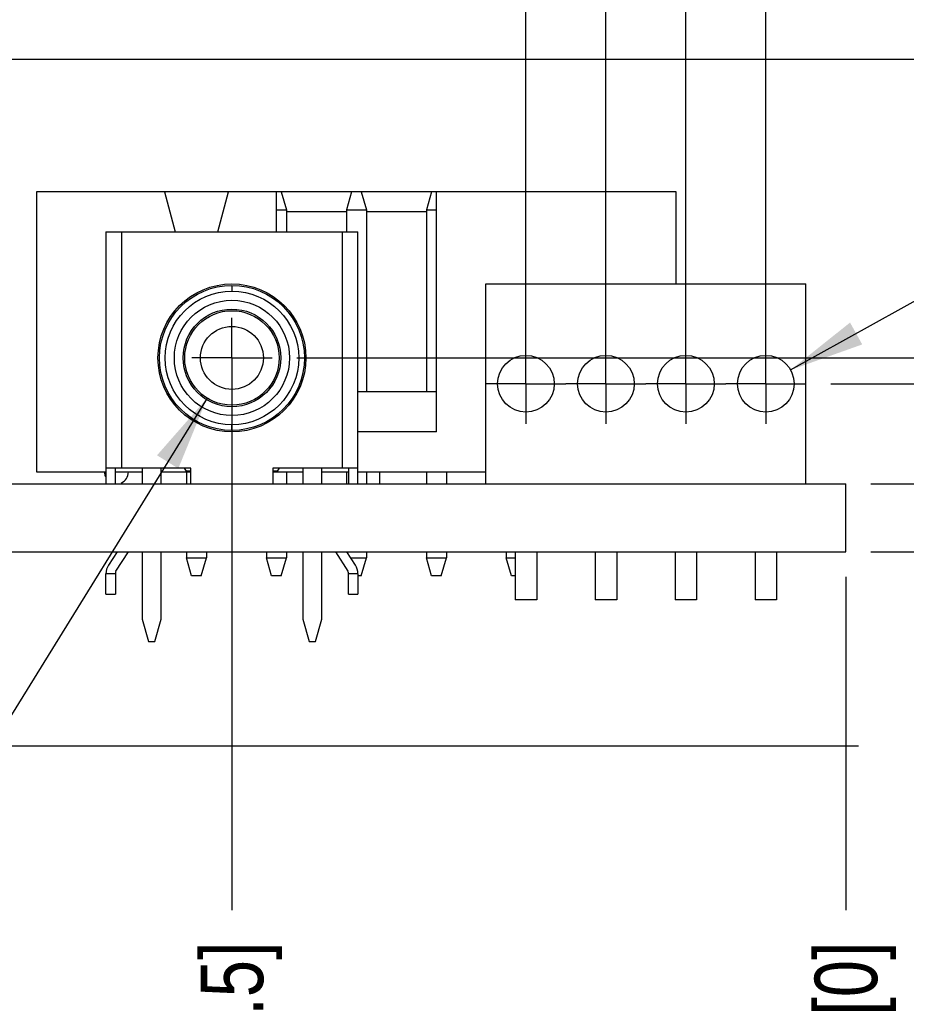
# Model space of a CAD drawing. Header units: inches. Extents: x 0 to 34, y 0 to 22.
# Tile 13 of 26: x 21.2 to 23.4, y 2.4 to 4.9. Entities that reach past the tile are written whole.
import ezdxf

# ---------------------------------------------------------------- set-up
doc = ezdxf.new("R2010")
doc.units = ezdxf.units.IN
doc.header["$LTSCALE"] = 1.87
doc.header["$MEASUREMENT"] = 0
doc.linetypes.add('CENTER', pattern=[0.6, 0.375, -0.075, 0.075, -0.075])
doc.layers.get('0').update_dxf_attribs({"linetype": 'CONTINUOUS'})
for name, color, linetype in [('02___PRT_ALL_AXES', 7, 'CONTINUOUS'), ('DETAIL', 7, 'CONTINUOUS'), ('DIMENSIONS', 7, 'CONTINUOUS')]:
    doc.layers.add(name, color=color, linetype=linetype)
doc.styles.get("Standard").update_dxf_attribs({"font": 'txt', "width": 0.8})
doc.styles.add('TEXTSTYLE_1', font='gdt', dxfattribs={"width": 0.8})
doc.dimstyles.new('DIMSTYLE_2', dxfattribs={"dimtxt": 0.15625, "dimasz": 0.1875, "dimexe": 0.125, "dimexo": 0.0625, "dimgap": 0.09, "dimtad": 0, "dimtih": 1, "dimtoh": 1, "dimdec": 3, "dimlfac": 0.5, "dimzin": 4, "dimdsep": 46, "dimtxsty": 'STANDARD', "dimblk": '_FILLED', "dimblk1": '_FILLED', "dimblk2": '_FILLED', "dimcen": 0.09, "dimadec": 0, "dimazin": 0, "dimtfac": 1, "dimtdec": 3, "dimtofl": 0, "dimtmove": 0, "dimatfit": 3, "dimldrblk": '_FILLED', "dimfxl": 1, "dimtolj": 1, "dimtzin": 4, "dimarcsym": 0})
doc.dimstyles.new('DIMSTYLE_3', dxfattribs={"dimtxt": 0.15625, "dimasz": 0.1875, "dimexe": 0.125, "dimexo": 0.0625, "dimgap": 0.09, "dimtad": 0, "dimtih": 1, "dimtoh": 1, "dimdec": 3, "dimlfac": 0.5, "dimzin": 4, "dimdsep": 46, "dimtxsty": 'STANDARD', "dimblk": '_FILLED', "dimblk1": '_FILLED', "dimblk2": '_FILLED', "dimcen": 0.09, "dimadec": 0, "dimazin": 0, "dimtfac": 1, "dimtdec": 3, "dimtmove": 0, "dimatfit": 2, "dimldrblk": '_FILLED', "dimfxl": 1, "dimtolj": 1, "dimtzin": 4, "dimarcsym": 0})

# ---------------------------------------------------------------- blocks, each defined once
blk = doc.blocks.new('*D34')
at = {"layer": 'DIMENSIONS', "color": 2, "linetype": 'CONTINUOUS'}
blk.add_line((23.3334, 3.7336), (23.9428, 3.7336), dxfattribs=at)
at = {"layer": 'DIMENSIONS', "color": 2, "linetype": 'CONTINUOUS', "insert": (24.0209, 3.8118), "char_height": 0.15625, "width": 1.40625, "attachment_point": 1, "line_spacing_factor": 0.9}
blk.add_mtext('.085{\\Ftxt.shx;\\W1.000000;\\H0.156250; }[2.16]', dxfattribs=at)
blk = doc.blocks.new('_FILLED')
at = {"color": 0, "linetype": 'BYBLOCK'}
blk.add_solid([(0, 0), (-1, 0.167), (-1, -0.167)], dxfattribs=at)
blk = doc.blocks.new('*D35')
at = {"layer": 'DIMENSIONS', "color": 2, "linetype": 'CONTINUOUS'}
blk.add_line((23.3334, 3.5636), (23.9428, 3.5636), dxfattribs=at)
at = {"layer": 'DIMENSIONS', "color": 2, "linetype": 'CONTINUOUS', "insert": (24.0209, 3.6418), "char_height": 0.15625, "width": 1.03125, "attachment_point": 1, "line_spacing_factor": 0.9}
blk.add_mtext('.000{\\Ftxt.shx;\\W1.000000;\\H0.156250; }[0]', dxfattribs=at)
blk = doc.blocks.new('*D36')
at = {"layer": 'DIMENSIONS', "color": 2, "linetype": 'CONTINUOUS'}
blk.add_line((23.2333, 3.984), (23.9428, 3.984), dxfattribs=at)
at = {"layer": 'DIMENSIONS', "color": 2, "linetype": 'CONTINUOUS', "insert": (24.0209, 4.0622), "char_height": 0.15625, "width": 1.40625, "attachment_point": 1, "line_spacing_factor": 0.9}
blk.add_mtext('.210{\\Ftxt.shx;\\W1.000000;\\H0.156250; }[5.34]', dxfattribs=at)
blk = doc.blocks.new('*D37')
at = {"layer": 'DIMENSIONS', "color": 2, "linetype": 'CONTINUOUS'}
for p, q in [((23.6291, 4.0486), (23.7909, 4.2168)), ((23.7909, 4.2168), (23.9428, 4.2168)), ((21.8981, 4.0486), (23.6291, 4.0486))]:
    blk.add_line(p, q, dxfattribs=at)
at = {"layer": 'DIMENSIONS', "color": 2, "linetype": 'CONTINUOUS', "insert": (24.0209, 4.2949), "char_height": 0.15625, "width": 1.40625, "attachment_point": 1, "line_spacing_factor": 0.9}
blk.add_mtext('.242{\\Ftxt.shx;\\W1.000000;\\H0.156250; }[6.16]', dxfattribs=at)
blk = doc.blocks.new('*D38')
at = {"layer": 'DIMENSIONS', "color": 2, "linetype": 'CONTINUOUS'}
blk.add_line((20.6331, 4.7951), (23.9428, 4.7951), dxfattribs=at)
at = {"layer": 'DIMENSIONS', "color": 2, "linetype": 'CONTINUOUS', "insert": (24.0209, 4.8732), "char_height": 0.15625, "width": 1.53125, "attachment_point": 1, "line_spacing_factor": 0.9}
blk.add_mtext('.616{\\Ftxt.shx;\\W1.000000;\\H0.156250; }[15.64]', dxfattribs=at)
blk = doc.blocks.new('*D39')
at = {"layer": 'DIMENSIONS', "color": 2, "linetype": 'CONTINUOUS'}
for p, q in [((23.1326, 4.0185), (24.0209, 4.5125)), ((24.0209, 4.5125), (24.1928, 4.5125))]:
    blk.add_line(p, q, dxfattribs=at)
at = {"layer": 'DIMENSIONS', "color": 2, "linetype": 'CONTINUOUS', "xscale": 0.1875, "yscale": 0.1875, "zscale": 0.1875, "rotation": 209.0759337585}
blk.add_blockref('_FILLED', (23.1326, 4.0185), dxfattribs=at)
at = {"layer": 'DIMENSIONS', "color": 2, "linetype": 'CONTINUOUS', "insert": (24.2709, 4.5906), "char_height": 0.15625, "width": 1.864583, "attachment_point": 1, "line_spacing_factor": 0.9}
blk.add_mtext('4X \\Fgdt;{\\Fgdt;n}\\Ftxt;.071{\\Ftxt.shx;\\W1.000000;\\H0.156250; }[1.8]', dxfattribs=at)
blk = doc.blocks.new('*D45')
at = {"layer": 'DIMENSIONS', "color": 2, "linetype": 'CONTINUOUS'}
for p, q in [((21.6733, 3.9481), (20.8333, 2.5899)), ((20.8333, 2.5899), (20.6614, 2.5899))]:
    blk.add_line(p, q, dxfattribs=at)
at = {"layer": 'DIMENSIONS', "color": 2, "linetype": 'CONTINUOUS', "xscale": 0.1875, "yscale": 0.1875, "zscale": 0.1875, "rotation": 58.2647963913}
blk.add_blockref('_FILLED', (21.6733, 3.9481), dxfattribs=at)
at = {"layer": 'DIMENSIONS', "color": 2, "linetype": 'CONTINUOUS', "insert": (20.5833, 2.6681), "char_height": 0.15625, "width": 1.239583, "attachment_point": 3, "line_spacing_factor": 0.9, "style": 'TEXTSTYLE_1'}
blk.add_mtext('{\\Fgdt;n}\\Ftxt;.118{\\Ftxt.shx;\\W1.000000;\\H0.156250; }[3]', dxfattribs=at)
blk = doc.blocks.new('*D46')
at = {"layer": 'DIMENSIONS', "color": 2, "linetype": 'CONTINUOUS'}
blk.add_line((21.7354, 3.9861), (21.7354, 2.6681), dxfattribs=at)
at = {"layer": 'DIMENSIONS', "color": 2, "linetype": 'CONTINUOUS', "insert": (21.6573, 2.5899), "char_height": 0.15625, "width": 1.40625, "attachment_point": 3, "rotation": 90, "line_spacing_factor": 0.9}
blk.add_mtext('.768{\\Ftxt.shx;\\W1.000000;\\H0.156250; }[19.5]', dxfattribs=at)
blk = doc.blocks.new('*D47')
at = {"layer": 'DIMENSIONS', "color": 2, "linetype": 'CONTINUOUS'}
blk.add_line((23.2709, 3.5011), (23.2709, 2.6681), dxfattribs=at)
at = {"layer": 'DIMENSIONS', "color": 2, "linetype": 'CONTINUOUS', "insert": (23.1928, 2.5899), "char_height": 0.15625, "width": 1.03125, "attachment_point": 3, "rotation": 90, "line_spacing_factor": 0.9}
blk.add_mtext('.000{\\Ftxt.shx;\\W1.000000;\\H0.156250; }[0]', dxfattribs=at)
blk = doc.blocks.new('*D48')
at = {"layer": 'DIMENSIONS', "color": 2, "linetype": 'CONTINUOUS'}
blk.add_line((17.2217, 3.9991), (17.2217, 2.6825), dxfattribs=at)
at = {"layer": 'DIMENSIONS', "color": 2, "linetype": 'CONTINUOUS', "insert": (17.1436, 2.6043), "char_height": 0.15625, "width": 1.65625, "attachment_point": 3, "rotation": 90, "line_spacing_factor": 0.9}
blk.add_mtext('3.025{\\Ftxt.shx;\\W1.000000;\\H0.156250; }[76.82]', dxfattribs=at)
blk = doc.blocks.new('*D49')
at = {"layer": 'DIMENSIONS', "color": 2, "linetype": 'CONTINUOUS'}
blk.add_line((23.0706, 4.0465), (23.0706, 5.3478), dxfattribs=at)
at = {"layer": 'DIMENSIONS', "color": 2, "linetype": 'CONTINUOUS', "insert": (22.9925, 5.4259), "char_height": 0.15625, "width": 1.40625, "attachment_point": 1, "rotation": 90, "line_spacing_factor": 0.9}
blk.add_mtext('.100{\\Ftxt.shx;\\W1.000000;\\H0.156250; }[2.54]', dxfattribs=at)
blk = doc.blocks.new('*D50')
at = {"layer": 'DIMENSIONS', "color": 2, "linetype": 'CONTINUOUS'}
blk.add_line((22.8706, 4.0465), (22.8706, 5.3478), dxfattribs=at)
at = {"layer": 'DIMENSIONS', "color": 2, "linetype": 'CONTINUOUS', "insert": (22.7925, 5.4259), "char_height": 0.15625, "width": 1.40625, "attachment_point": 1, "rotation": 90, "line_spacing_factor": 0.9}
blk.add_mtext('.200{\\Ftxt.shx;\\W1.000000;\\H0.156250; }[5.08]', dxfattribs=at)
blk = doc.blocks.new('*D51')
at = {"layer": 'DIMENSIONS', "color": 2, "linetype": 'CONTINUOUS'}
blk.add_line((22.6706, 4.0465), (22.6706, 5.3478), dxfattribs=at)
at = {"layer": 'DIMENSIONS', "color": 2, "linetype": 'CONTINUOUS', "insert": (22.5925, 5.4259), "char_height": 0.15625, "width": 1.40625, "attachment_point": 1, "rotation": 90, "line_spacing_factor": 0.9}
blk.add_mtext('.300{\\Ftxt.shx;\\W1.000000;\\H0.156250; }[7.62]', dxfattribs=at)
blk = doc.blocks.new('*D52')
at = {"layer": 'DIMENSIONS', "color": 2, "linetype": 'CONTINUOUS'}
blk.add_line((22.4706, 4.0465), (22.4706, 5.3478), dxfattribs=at)
at = {"layer": 'DIMENSIONS', "color": 2, "linetype": 'CONTINUOUS', "insert": (22.3925, 5.4259), "char_height": 0.15625, "width": 1.53125, "attachment_point": 1, "rotation": 90, "line_spacing_factor": 0.9}
blk.add_mtext('.400{\\Ftxt.shx;\\W1.000000;\\H0.156250; }[10.16]', dxfattribs=at)
blk = doc.blocks.new('*D53')
at = {"layer": 'DIMENSIONS', "color": 2, "linetype": 'CONTINUOUS'}
blk.add_line((20.5943, 4.83), (20.5943, 5.3478), dxfattribs=at)
at = {"layer": 'DIMENSIONS', "color": 2, "linetype": 'CONTINUOUS', "insert": (20.5161, 5.4259), "char_height": 0.15625, "width": 1.65625, "attachment_point": 1, "rotation": 90, "line_spacing_factor": 0.9}
blk.add_mtext('1.338{\\Ftxt.shx;\\W1.000000;\\H0.156250; }[33.99]', dxfattribs=at)
blk = doc.blocks.new('*D54')
at = {"layer": 'DIMENSIONS', "color": 2, "linetype": 'CONTINUOUS'}
blk.add_line((19.3549, 4.83), (19.3549, 5.3478), dxfattribs=at)
at = {"layer": 'DIMENSIONS', "color": 2, "linetype": 'CONTINUOUS', "insert": (19.2768, 5.4259), "char_height": 0.15625, "width": 1.65625, "attachment_point": 1, "rotation": 90, "line_spacing_factor": 0.9}
blk.add_mtext('1.958{\\Ftxt.shx;\\W1.000000;\\H0.156250; }[49.73]', dxfattribs=at)
blk = doc.blocks.new('*D55')
at = {"layer": 'DIMENSIONS', "color": 2, "linetype": 'CONTINUOUS'}
blk.add_line((18.7419, 4.2686), (18.7419, 5.3478), dxfattribs=at)
at = {"layer": 'DIMENSIONS', "color": 2, "linetype": 'CONTINUOUS', "insert": (18.6638, 5.4259), "char_height": 0.15625, "width": 1.65625, "attachment_point": 1, "rotation": 90, "line_spacing_factor": 0.9}
blk.add_mtext('2.265{\\Ftxt.shx;\\W1.000000;\\H0.156250; }[57.52]', dxfattribs=at)
blk = doc.blocks.new('*D56')
at = {"layer": 'DIMENSIONS', "color": 2, "linetype": 'CONTINUOUS'}
blk.add_line((17.7576, 4.2686), (17.7576, 5.3478), dxfattribs=at)
at = {"layer": 'DIMENSIONS', "color": 2, "linetype": 'CONTINUOUS', "insert": (17.6795, 5.4259), "char_height": 0.15625, "width": 1.65625, "attachment_point": 1, "rotation": 90, "line_spacing_factor": 0.9}
blk.add_mtext('2.757{\\Ftxt.shx;\\W1.000000;\\H0.156250; }[70.02]', dxfattribs=at)
blk = doc.blocks.new('*D57')
at = {"layer": 'DIMENSIONS', "color": 2, "linetype": 'CONTINUOUS'}
blk.add_line((16.1992, 4.5599), (16.1992, 5.3478), dxfattribs=at)
at = {"layer": 'DIMENSIONS', "color": 2, "linetype": 'CONTINUOUS', "insert": (16.1211, 5.4259), "char_height": 0.15625, "width": 1.65625, "attachment_point": 1, "rotation": 90, "line_spacing_factor": 0.9}
blk.add_mtext('3.536{\\Ftxt.shx;\\W1.000000;\\H0.156250; }[89.81]', dxfattribs=at)
blk = doc.blocks.new('*D58')
at = {"layer": 'DIMENSIONS', "color": 2, "linetype": 'CONTINUOUS'}
blk.add_line((15.774, 4.5599), (15.774, 5.3478), dxfattribs=at)
at = {"layer": 'DIMENSIONS', "color": 2, "linetype": 'CONTINUOUS', "insert": (15.6959, 5.4259), "char_height": 0.15625, "width": 1.65625, "attachment_point": 1, "rotation": 90, "line_spacing_factor": 0.9}
blk.add_mtext('3.748{\\Ftxt.shx;\\W1.000000;\\H0.156250; }[95.21]', dxfattribs=at)
blk = doc.blocks.new('*D59')
at = {"layer": 'DIMENSIONS', "color": 2, "linetype": 'CONTINUOUS'}
blk.add_line((15.3167, 3.993), (15.3167, 5.3478), dxfattribs=at)
at = {"layer": 'DIMENSIONS', "color": 2, "linetype": 'CONTINUOUS', "insert": (15.2386, 5.4259), "char_height": 0.15625, "width": 1.78125, "attachment_point": 1, "rotation": 90, "line_spacing_factor": 0.9}
blk.add_mtext('3.977{\\Ftxt.shx;\\W1.000000;\\H0.156250; }[101.02]', dxfattribs=at)
blk = doc.blocks.new('*D60')
at = {"layer": 'DIMENSIONS', "color": 2, "linetype": 'CONTINUOUS'}
blk.add_line((13.1317, 3.993), (13.1317, 5.3478), dxfattribs=at)
at = {"layer": 'DIMENSIONS', "color": 2, "linetype": 'CONTINUOUS', "insert": (13.0536, 5.4259), "char_height": 0.15625, "width": 1.78125, "attachment_point": 1, "rotation": 90, "line_spacing_factor": 0.9}
blk.add_mtext('5.070{\\Ftxt.shx;\\W1.000000;\\H0.156250; }[128.77]', dxfattribs=at)

msp = doc.modelspace()

# ---------------------------------------------------------------- linework, layer by layer
at = {"color": 7, "linetype": 'CONTINUOUS'}
for p, q in [((22.8466, 4.4636), (21.2466, 4.4636)), ((21.2466, 4.4636), (21.2466, 3.7636)), ((21.5666, 4.4636), (21.5933, 4.3636)), ((21.6999, 4.3636), (21.7266, 4.4636)), ((21.8466, 4.3636), (21.8466, 4.4636)), ((21.8586, 4.4636), (21.8716, 4.4186)), ((22.0346, 4.4636), (22.0216, 4.4186)), ((22.0586, 4.4636), (22.0716, 4.4186)), ((22.2346, 4.4636), (22.2216, 4.4186)), ((22.2466, 3.8636), (22.2466, 4.4636)), ((22.8466, 4.2336), (22.8466, 4.4636)), ((21.8466, 4.4186), (21.8716, 4.4186)), ((21.8716, 4.4186), (21.8716, 4.3636)), ((22.0216, 4.4136), (21.8716, 4.4136)), ((22.0216, 4.4186), (22.0716, 4.4186)), ((22.0216, 4.4186), (22.0216, 4.3636)), ((22.0716, 4.4186), (22.0716, 3.9636)), ((22.2216, 4.4136), (22.0716, 4.4136)), ((22.2216, 4.4186), (22.2466, 4.4186)), ((22.2216, 4.4186), (22.2216, 3.9636)), ((21.4204, 4.3636), (22.0503, 4.3636)), ((21.4204, 4.3636), (21.4204, 3.7336)), ((21.4598, 3.773), (21.4598, 4.3636)), ((22.011, 4.3636), (22.011, 3.773)), ((22.0503, 3.7336), (22.0503, 4.3636)), ((22.3706, 4.2336), (23.1706, 4.2336)), ((22.3706, 3.7336), (22.3706, 4.2336)), ((23.1706, 3.7336), (23.1706, 4.2336)), ((21.7354, 4.2299), (21.7354, 4.2156)), ((22.2466, 3.9636), (22.0503, 3.9636)), ((21.7354, 3.8673), (21.7354, 3.8816)), ((22.2466, 3.8636), (22.0503, 3.8636)), ((21.633, 3.773), (21.4204, 3.773)), ((21.444, 3.7336), (21.444, 3.773)), ((21.511, 3.773), (21.511, 3.7336)), ((21.5582, 3.7336), (21.5582, 3.773)), ((21.6161, 3.773), (21.6212, 3.7651)), ((21.633, 3.7336), (21.633, 3.773)), ((22.0503, 3.773), (21.8377, 3.773)), ((21.8377, 3.773), (21.8377, 3.7336)), ((21.8496, 3.7651), (21.8546, 3.773)), ((21.9125, 3.773), (21.9125, 3.7336)), ((21.9598, 3.7336), (21.9598, 3.773)), ((22.0267, 3.773), (22.0267, 3.7336)), ((21.2466, 3.7636), (21.4204, 3.7636)), ((21.444, 3.7636), (21.511, 3.7636)), ((21.5582, 3.7636), (21.633, 3.7636)), ((21.633, 3.7651), (21.6212, 3.7651)), ((21.6216, 3.7636), (21.6216, 3.7336)), ((21.8496, 3.7651), (21.8377, 3.7651)), ((21.8377, 3.7636), (21.9125, 3.7636)), ((21.8716, 3.7636), (21.8716, 3.7336)), ((21.9598, 3.7636), (22.0267, 3.7636)), ((22.0216, 3.7636), (22.0216, 3.7336)), ((22.0503, 3.7636), (22.3706, 3.7636)), ((22.0716, 3.7636), (22.0716, 3.7336)), ((22.105, 3.7336), (22.105, 3.7636)), ((22.2216, 3.7636), (22.2216, 3.7336)), ((22.2716, 3.7636), (22.2716, 3.7336)), ((20.5195, 3.7336), (23.2709, 3.7336)), ((23.2709, 3.5636), (23.2709, 3.7336)), ((11.1709, 3.5636), (23.2709, 3.5636)), ((21.4484, 3.5636), (21.4268, 3.5304)), ((21.4453, 3.5156), (21.4766, 3.5636)), ((21.511, 3.5636), (21.511, 3.3951)), ((21.5582, 3.3951), (21.5582, 3.5636)), ((21.6216, 3.5636), (21.6216, 3.5486)), ((21.6216, 3.5486), (21.6716, 3.5486)), ((21.6346, 3.5036), (21.6216, 3.5486)), ((21.6586, 3.5036), (21.6716, 3.5486)), ((21.6716, 3.5636), (21.6716, 3.5486)), ((21.8216, 3.5636), (21.8216, 3.5486)), ((21.8216, 3.5486), (21.8716, 3.5486)), ((21.8346, 3.5036), (21.8216, 3.5486)), ((21.8586, 3.5036), (21.8716, 3.5486)), ((21.8716, 3.5636), (21.8716, 3.5486)), ((21.9125, 3.5636), (21.9125, 3.3951)), ((21.9598, 3.3951), (21.9598, 3.5636)), ((21.9942, 3.5636), (22.0254, 3.5156)), ((22.044, 3.5304), (22.0224, 3.5636)), ((22.0321, 3.5486), (22.0716, 3.5486)), ((22.0586, 3.5036), (22.0716, 3.5486)), ((22.0716, 3.5636), (22.0716, 3.5486)), ((22.2216, 3.5636), (22.2216, 3.5486)), ((22.2216, 3.5486), (22.2716, 3.5486)), ((22.2346, 3.5036), (22.2216, 3.5486)), ((22.2586, 3.5036), (22.2716, 3.5486)), ((22.2716, 3.5636), (22.2716, 3.5486)), ((22.4216, 3.5636), (22.4216, 3.5486)), ((22.4216, 3.5486), (22.4436, 3.5486)), ((22.4346, 3.5036), (22.4216, 3.5486)), ((22.4436, 3.5636), (22.4436, 3.4439)), ((22.4976, 3.5636), (22.4976, 3.4439)), ((22.6436, 3.5636), (22.6436, 3.4439)), ((22.6976, 3.5636), (22.6976, 3.4439)), ((22.8436, 3.5636), (22.8436, 3.4439)), ((22.8976, 3.5636), (22.8976, 3.4439)), ((23.0436, 3.5636), (23.0436, 3.4439)), ((23.0976, 3.5636), (23.0976, 3.4439)), ((21.444, 3.5089), (21.4204, 3.5089)), ((21.4204, 3.458), (21.4204, 3.5089)), ((21.444, 3.5113), (21.444, 3.458)), ((21.6586, 3.5036), (21.6346, 3.5036)), ((21.8586, 3.5036), (21.8346, 3.5036)), ((22.0267, 3.458), (22.0267, 3.5113)), ((22.0503, 3.5089), (22.0267, 3.5089)), ((22.0503, 3.5089), (22.0503, 3.458)), ((22.0586, 3.5036), (22.0503, 3.5036)), ((22.2586, 3.5036), (22.2346, 3.5036)), ((22.4436, 3.5036), (22.4346, 3.5036)), ((21.4204, 3.458), (21.444, 3.458)), ((22.0267, 3.458), (22.0503, 3.458)), ((22.4976, 3.4439), (22.4436, 3.4439)), ((22.6976, 3.4439), (22.6436, 3.4439)), ((22.8976, 3.4439), (22.8436, 3.4439)), ((23.0976, 3.4439), (23.0436, 3.4439)), ((21.511, 3.3951), (21.5267, 3.3399)), ((21.5425, 3.3399), (21.5582, 3.3951)), ((21.9125, 3.3951), (21.9283, 3.3399)), ((21.944, 3.3399), (21.9598, 3.3951)), ((21.5267, 3.3399), (21.5425, 3.3399)), ((21.9283, 3.3399), (21.944, 3.3399))]:
    msp.add_line(p, q, dxfattribs=at)
for centre, radius in [((21.7354, 4.0486), 0.185), ((21.7354, 4.0486), 0.1813), ((21.7354, 4.0486), 0.167), ((21.7354, 4.0486), 0.144), ((21.7354, 4.0486), 0.122), ((21.7354, 4.0486), 0.1181), ((21.7354, 4.0486), 0.0787), ((22.4706, 3.984), 0.071), ((22.6706, 3.984), 0.071), ((22.8706, 3.984), 0.071), ((23.0706, 3.984), 0.071)]:
    msp.add_circle(centre, radius, dxfattribs=at)
for centre, radius, start, end in [((21.4466, 3.7636), 0.03, 180, 202.5), ((21.4466, 3.7636), 0.03, 292.5, 360), ((21.4598, 3.5089), 0.0394, 146.9733, 180), ((22.011, 3.5089), 0.0394, 0, 33.0267), ((21.4519, 3.5113), 0.00787, 146.9733, 180), ((22.0188, 3.5113), 0.00787, 0, 33.0267)]:
    msp.add_arc(centre, radius, start, end, dxfattribs=at)
at = {"layer": '02___PRT_ALL_AXES', "color": 7, "linetype": 'CENTER'}
for p, q in [((21.7354, 4.0486), (21.7354, 4.1488)), ((22.4706, 3.984), (22.4706, 4.0842)), ((22.6706, 3.984), (22.6706, 4.0842)), ((22.8706, 3.984), (22.8706, 4.0842)), ((23.0706, 3.984), (23.0706, 4.0842)), ((21.7354, 4.0486), (21.6352, 4.0486)), ((21.7354, 4.0486), (21.8356, 4.0486)), ((21.7354, 4.0486), (21.7354, 3.9484)), ((22.4706, 3.984), (22.3704, 3.984)), ((22.4706, 3.984), (22.5708, 3.984)), ((22.4706, 3.984), (22.4706, 3.8838)), ((22.6706, 3.984), (22.5704, 3.984)), ((22.6706, 3.984), (22.7708, 3.984)), ((22.6706, 3.984), (22.6706, 3.8838)), ((22.8706, 3.984), (22.7704, 3.984)), ((22.8706, 3.984), (22.9708, 3.984)), ((22.8706, 3.984), (22.8706, 3.8838)), ((23.0706, 3.984), (22.9704, 3.984)), ((23.0706, 3.984), (23.1708, 3.984)), ((23.0706, 3.984), (23.0706, 3.8838))]:
    msp.add_line(p, q, dxfattribs=at)
at = {"layer": 'DETAIL', "color": 8}
msp.add_line((11.2026, 3.0787), (23.3027, 3.0787), dxfattribs=at)

# ---------------------------------------------------------------- dimensions: what is measured, and where the dimension line sits
at = {"layer": 'DIMENSIONS', "color": 2, "linetype": 'CONTINUOUS'}
for feature_location, offset, dtype, origin, picture, middle in [((13.1317, 3.993), (0, 1.3548), 1, (23.2709, 3.9069), '*D60', (13.1317, 6.3165)), ((15.3167, 3.993), (0, 1.3548), 1, (23.2709, 3.9305), '*D59', (15.3167, 6.3165)), ((15.774, 4.5599), (0, 0.7879), 1, (23.2709, 4.4974), '*D58', (15.774, 6.254)), ((16.1992, 4.5599), (0, 0.7879), 1, (23.2709, 4.4974), '*D57', (16.1992, 6.254)), ((17.7576, 4.2686), (0, 1.0792), 1, (23.2709, 4.2061), '*D56', (17.7576, 6.254)), ((18.74188, 4.26858), (0, 1.07921), 1, (23.27091, 4.20608), '*D55', (18.74188, 6.25404)), ((19.3549, 4.83), (0, 0.5178), 1, (23.2709, 4.7675), '*D54', (19.3549, 6.254)), ((20.5943, 4.83), (0, 0.5178), 1, (23.2709, 4.7675), '*D53', (20.5943, 6.254)), ((22.4706, 4.0465), (0, 1.3013), 1, (23.2709, 3.984), '*D52', (22.4706, 6.1915)), ((22.6706, 4.0465), (0, 1.3013), 1, (23.2709, 3.984), '*D51', (22.6706, 6.129)), ((22.8706, 4.0465), (0, 1.3013), 1, (23.2709, 3.984), '*D50', (22.8706, 6.129)), ((23.0706, 4.0465), (0, 1.3013), 1, (23.2709, 3.984), '*D49', (23.0706, 6.129)), ((20.6331, 4.7951), (3.3096, 0), 0, (20.5706, 3.5636), '*D38', (24.7865, 4.7951)), ((21.89808, 4.0486), (2.0447, 0.16822), 0, (21.83558, 3.56364), '*D37', (24.72403, 4.21682)), ((17.2217, 3.9991), (0, -1.3166), 1, (23.2709, 4.0616), '*D48', (17.2217, 1.7762)), ((23.2333, 3.984), (0.7095, 0), 0, (23.1708, 3.5636), '*D36', (24.724, 3.984)), ((21.7354, 3.9861), (0, -1.318), 1, (23.2709, 3.5636), '*D46', (21.7354, 1.8868)), ((23.3334, 3.7336), (0.6094, 0), 0, (23.2709, 3.5636), '*D34', (24.724, 3.7336)), ((23.3334064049, 3.5636364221), (0.609375, 0), 0, (23.2709064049, 3.5636364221), '*D35', (24.5365314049, 3.5636364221)), ((23.2709064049, 3.5011364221), (0, -0.8330757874), 1, (23.2709064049, 3.5636364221), '*D47', (23.2709064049, 2.0743106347))]:
    dim = msp.add_ordinate_dim(feature_location=feature_location, offset=offset, dtype=dtype, origin=origin, dimstyle='DIMSTYLE_2', override={"dimtad": 1, "dimtih": 0, "dimtoh": 0}, dxfattribs=at)
    dim.commit()
    dim.dimension.update_dxf_attribs({"geometry": picture, "text_midpoint": middle})
for p1, p2, text, picture, middle in [((23.1326, 4.0185), (23.0085, 3.9495), '4X %%c<>', '*D39', (25.2032, 4.5125)), ((21.6733, 3.9481), (21.7975, 4.149), '%%c<>', '*D45', (19.9635, 2.5899))]:
    dim = msp.add_diameter_dim_2p(p1=p1, p2=p2, text=text, dimstyle='DIMSTYLE_3', override={"dimpost": '<>'}, dxfattribs=at)
    dim.commit()
    dim.dimension.update_dxf_attribs({"geometry": picture, "text_midpoint": middle, "dimtype": 163})

doc.saveas('drawing.dxf')
